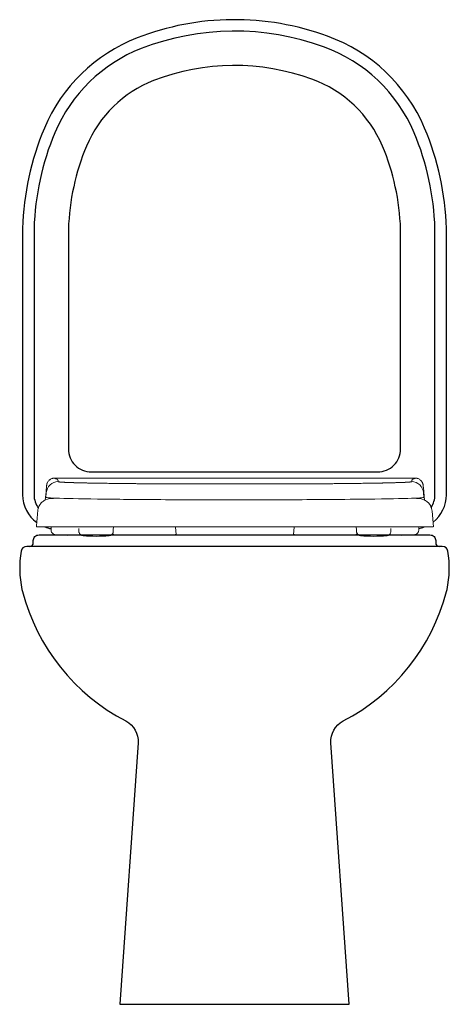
# Model space of a CAD drawing. Header units: millimetres. Extents: x 41.429 to 41.804, y 141.636 to 142.496.
import ezdxf

# ---------------------------------------------------------------- set-up
doc = ezdxf.new("R2010")
doc.units = ezdxf.units.MM
doc.layers.add('BLOCKS', color=3, linetype='Continuous')
doc.layers.add('SANINDUSA', color=3, linetype='Continuous')

msp = doc.modelspace()

# ---------------------------------------------------------------- linework, layer by layer
at = {"layer": 'BLOCKS'}
for points in [[(41.78996, 142.05724, 0.232327), (41.80162, 142.08099), (41.80162, 142.31373, 0.092568), (41.78263, 142.40117, 0.209902), (41.69779, 142.48157, 0.18215), (41.53153, 142.4801, 0.202374), (41.45062, 142.40117, 0.092568), (41.43162, 142.31373), (41.43162, 142.08099, 0.239588), (41.44395, 142.05675, 0.239588)], [(41.78837, 142.07006, 0.145543), (41.79162, 142.08099), (41.79162, 142.31358, 0.092411), (41.77342, 142.39729, 0.209967), (41.69438, 142.47217, 0.182163), (41.53516, 142.47078, 0.202332), (41.45983, 142.39729, 0.092411), (41.44162, 142.31358), (41.44162, 142.08099, 0.156041), (41.44534, 142.06938, 0.156041)], [(41.45103, 142.05292, 0.047016), (41.45646, 142.05143, 0.047016)], [(41.77748, 142.05156, 0.041078), (41.78221, 142.05292)], [(41.43797, 142.03599, 0.414214), (41.44097, 142.03899), (41.44097, 142.04099, -0.414214), (41.44597, 142.04599), (41.78728, 142.04599, -0.414214), (41.79228, 142.04099), (41.79228, 142.03899, 0.414214), (41.79528, 142.03599)], [(41.43797, 142.03599, 0.414214), (41.44097, 142.03899), (41.44097, 142.04099, -0.414214), (41.44597, 142.04599), (41.78728, 142.04599, -0.414214), (41.79228, 142.04099), (41.79228, 142.03899, 0.414214), (41.79528, 142.03599)]]:
    msp.add_lwpolyline(points, format="xyb", dxfattribs=at)
for points in [[(41.68415, 142.44397, 0.182214), (41.54605, 142.44282, 0.202165), (41.48748, 142.38565, 0.091876), (41.47162, 142.31312), (41.47162, 142.12099, 0.414214), (41.49162, 142.10099), (41.74162, 142.10099, 0.414214), (41.76162, 142.12099), (41.76162, 142.31312, 0.091876), (41.74577, 142.38565, 0.210225)], [(41.43518, 142.03599, 0.368752), (41.43024, 142.03177, 0.090836), (41.43103, 141.99831, 0.046569), (41.43157, 141.99653, 0.212886), (41.52172, 141.88346, -0.298833), (41.53246, 141.86432), (41.51662, 141.63599), (41.71662, 141.63599), (41.70079, 141.86432, -0.298833), (41.71153, 141.88346, 0.212886), (41.80168, 141.99653, 0.046569), (41.80222, 141.99831, 0.090836), (41.80301, 142.03177, 0.368752), (41.79807, 142.03599)]]:
    msp.add_lwpolyline(points, format="xyb", close=True, dxfattribs=at)
at = {"layer": 'SANINDUSA', "linetype": 'Continuous', "lineweight": 15}
for p, q in [((41.45966, 142.09565), (41.75362, 142.09567)), ((41.75362, 142.09567), (41.76051, 142.09567)), ((41.76051, 142.09567), (41.7674, 142.09566)), ((41.7674, 142.09566), (41.77429, 142.09565)), ((41.45209, 142.08359), (41.45145, 142.07627)), ((41.45197, 142.07876), (41.45233, 142.08285)), ((41.45197, 142.08147), (41.45197, 142.08197)), ((41.45198, 142.07876), (41.45197, 142.08147)), ((41.78162, 142.08285), (41.78197, 142.07876)), ((41.78186, 142.08359), (41.78253, 142.07595)), ((41.78197, 142.08197), (41.78197, 142.07876)), ((41.78912, 142.06682), (41.79034, 142.05292)), ((41.45646, 142.05259), (41.45646, 142.05015)), ((41.45649, 142.05292), (41.45649, 142.05259)), ((41.48077, 142.05171), (41.48077, 142.04927)), ((41.51056, 142.04801), (41.51041, 142.04629)), ((41.51099, 142.05283), (41.51079, 142.05058)), ((41.51079, 142.04927), (41.51079, 142.05171)), ((41.56573, 142.04629), (41.56516, 142.05283)), ((41.66879, 142.05283), (41.66821, 142.04629)), ((41.72316, 142.05058), (41.72296, 142.05283)), ((41.72316, 142.05171), (41.72316, 142.04927)), ((41.72353, 142.04629), (41.72339, 142.04794)), ((41.75318, 142.04927), (41.75318, 142.05171)), ((41.77746, 142.05259), (41.77746, 142.05292)), ((41.77748, 142.05015), (41.77748, 142.05259))]:
    msp.add_line(p, q, dxfattribs=at)
at = {"layer": 'SANINDUSA', "linetype": 'Continuous', "lineweight": 15, "flags": 128}
for points in [[(41.78183, 142.08385), (41.78152, 142.08725), (41.78149, 142.08765), (41.78148, 142.08768), (41.78148, 142.08768), (41.78148, 142.08768), (41.78148, 142.08768), (41.78148, 142.08768), (41.78148, 142.08768), (41.78148, 142.08768), (41.78148, 142.08768), (41.78148, 142.08768), (41.78127, 142.08955), (41.7812, 142.09004), (41.78112, 142.09043), (41.78103, 142.09075), (41.78087, 142.09119), (41.78065, 142.09167)], [(41.56573, 142.04629), (41.56572, 142.04628), (41.56545, 142.04624), (41.56482, 142.0462), (41.56385, 142.04616), (41.56254, 142.04612), (41.56091, 142.04609), (41.55898, 142.04605), (41.55678, 142.04602), (41.55433, 142.046), (41.55168, 142.04598), (41.54884, 142.04596), (41.54587, 142.04594), (41.54279, 142.04593), (41.53965, 142.04593), (41.53649, 142.04593), (41.53336, 142.04593), (41.53028, 142.04594), (41.52731, 142.04596), (41.52447, 142.04598), (41.52182, 142.046), (41.51937, 142.04602), (41.51717, 142.04605), (41.51524, 142.04609), (41.51361, 142.04612), (41.5123, 142.04616), (41.51132, 142.0462), (41.5107, 142.04624), (41.51043, 142.04628), (41.51041, 142.04629)], [(41.66821, 142.04629), (41.66823, 142.04628), (41.6685, 142.04624), (41.66912, 142.0462), (41.6701, 142.04616), (41.67141, 142.04612), (41.67304, 142.04609), (41.67497, 142.04605), (41.67717, 142.04602), (41.67962, 142.046), (41.68227, 142.04598), (41.68511, 142.04596), (41.68808, 142.04594), (41.69116, 142.04593), (41.69429, 142.04593), (41.69745, 142.04593), (41.70059, 142.04593), (41.70367, 142.04594), (41.70664, 142.04596), (41.70947, 142.04598), (41.71213, 142.046), (41.71458, 142.04602), (41.71678, 142.04605), (41.71871, 142.04609), (41.72034, 142.04612), (41.72165, 142.04616), (41.72262, 142.0462), (41.72325, 142.04624), (41.72352, 142.04628), (41.72353, 142.04629)]]:
    msp.add_lwpolyline(points, dxfattribs=at)
at = {"layer": 'SANINDUSA', "linetype": 'Continuous', "lineweight": 15}
for centre, start, end in [((41.47148, 142.15858), 264.25054, 275.46548), ((41.49578, 142.1577), 264.25054, 275.74946), ((41.73817, 142.1577), 264.25054, 275.74946), ((41.76247, 142.15858), 264.58207, 275.74946)]:
    msp.add_arc(centre, 0.113, start, end, dxfattribs=at)
for points, knots in [([(41.45329, 142.09167), (41.45328, 142.09164), (41.45325, 142.09158), (41.45319, 142.09145), (41.45309, 142.09123), (41.45299, 142.09098), (41.45288, 142.09067), (41.45279, 142.09024), (41.45268, 142.0895), (41.45257, 142.08868), (41.45251, 142.08811), (41.45248, 142.08779), (41.45248, 142.08778), (41.45248, 142.08778), (41.45248, 142.08778), (41.45248, 142.08778), (41.45248, 142.08778), (41.45248, 142.08711), (41.45227, 142.08586), (41.45217, 142.08455), (41.45212, 142.08385)], [0, 0, 0, 0, 0.007461, 0.015452, 0.034544, 0.080211, 0.146471, 0.29098, 0.392346, 0.475359, 0.569972, 0.571543, 0.571936, 0.571985, 0.57201, 0.572022, 0.572025, 0.572026, 0.774659, 1, 1, 1, 1]), ([(41.45709, 142.09515), (41.4567, 142.09498), (41.45613, 142.09472), (41.45539, 142.09421), (41.45469, 142.09363), (41.45392, 142.09279), (41.45351, 142.09206), (41.45329, 142.09167)], [0, 0, 0, 0, 0.256421, 0.376792, 0.494331, 0.738421, 1, 1, 1, 1]), ([(41.45966, 142.09564), (41.45947, 142.09563), (41.4592, 142.09562), (41.4588, 142.09558), (41.45857, 142.09555), (41.45835, 142.09551), (41.45806, 142.09545), (41.45761, 142.09534), (41.4573, 142.09523), (41.45709, 142.09515)], [0, 0, 0, 0, 0.270275, 0.383907, 0.435865, 0.487383, 0.596785, 0.720404, 1, 1, 1, 1]), ([(41.45964, 142.09551), (41.45964, 142.09552), (41.45965, 142.09555), (41.45965, 142.09558), (41.45965, 142.0956), (41.45966, 142.09562), (41.45966, 142.09563), (41.45966, 142.09564), (41.45966, 142.09564), (41.45966, 142.09564)], [0, 0, 0, 0, 0.250755, 0.50151, 0.752264, 0.878698, 0.93591, 0.993122, 1, 1, 1, 1]), ([(41.45964, 142.09551), (41.45964, 142.0955), (41.45964, 142.09549), (41.45965, 142.09546), (41.45967, 142.09544), (41.4597, 142.09541), (41.45973, 142.09539), (41.45975, 142.09537), (41.45977, 142.09537)], [0, 0, 0, 0, 0.16667, 0.333337, 0.500003, 0.666668, 0.833333, 1, 1, 1, 1]), ([(41.45977, 142.09537), (41.45978, 142.09536), (41.45982, 142.09534), (41.45987, 142.09532), (41.45993, 142.09529), (41.46, 142.09527), (41.46012, 142.09523), (41.4603, 142.09517), (41.46054, 142.0951), (41.46071, 142.09505), (41.46079, 142.09502)], [0, 0, 0, 0, 0.073061, 0.146123, 0.219185, 0.292246, 0.365307, 0.57687, 0.788436, 1, 1, 1, 1]), ([(41.46079, 142.09502), (41.46085, 142.09501), (41.46095, 142.09497), (41.4611, 142.09492), (41.46124, 142.09487), (41.46137, 142.09483), (41.46148, 142.09478), (41.46154, 142.09475), (41.46157, 142.09473)], [0, 0, 0, 0, 0.166666, 0.333333, 0.5, 0.666666, 0.833333, 1, 1, 1, 1]), ([(41.46157, 142.09473), (41.46161, 142.0947), (41.46169, 142.09464), (41.46182, 142.09454), (41.46194, 142.09443), (41.46205, 142.09431), (41.46216, 142.09419), (41.46225, 142.09407), (41.46233, 142.09395), (41.4624, 142.09382), (41.46247, 142.09367), (41.46252, 142.09351), (41.46257, 142.09335), (41.4626, 142.09317), (41.46261, 142.09297), (41.46262, 142.09274), (41.46261, 142.0926), (41.46261, 142.09252)], [0, 0, 0, 0, 0.047641, 0.095281, 0.142922, 0.200062, 0.257202, 0.314342, 0.371482, 0.428622, 0.500045, 0.571467, 0.64289, 0.714312, 0.809542, 0.904771, 1, 1, 1, 1]), ([(41.4626, 142.09247), (41.46261, 142.09247), (41.46261, 142.09246), (41.46263, 142.09244), (41.46265, 142.09242), (41.46269, 142.09241), (41.46273, 142.09239), (41.46278, 142.09237), (41.46284, 142.09236), (41.46291, 142.09234), (41.46297, 142.09233), (41.463, 142.09232)], [0, 0, 0, 0, 0.111214, 0.222399, 0.333558, 0.444691, 0.555799, 0.666883, 0.777944, 0.888983, 1, 1, 1, 1]), ([(41.463, 142.09232), (41.46303, 142.09231), (41.4631, 142.0923), (41.46321, 142.09228), (41.46333, 142.09227), (41.46346, 142.09225), (41.46361, 142.09223), (41.46376, 142.09221), (41.46393, 142.09219), (41.46411, 142.09217), (41.4643, 142.09216), (41.4645, 142.09214), (41.46472, 142.09212), (41.465, 142.0921), (41.46535, 142.09207), (41.46577, 142.09204), (41.46622, 142.09201), (41.46671, 142.09198), (41.46722, 142.09196), (41.46776, 142.09193), (41.46833, 142.0919), (41.46894, 142.09187), (41.46936, 142.09185), (41.46958, 142.09185)], [0, 0, 0, 0, 0.037484, 0.074962, 0.112437, 0.149909, 0.18738, 0.22485, 0.262322, 0.299797, 0.337277, 0.374766, 0.412264, 0.449775, 0.510804, 0.571847, 0.632907, 0.693992, 0.755106, 0.816256, 0.87745, 0.938696, 1, 1, 1, 1]), ([(41.46958, 142.09185), (41.46969, 142.09184), (41.46993, 142.09183), (41.47029, 142.09182), (41.47066, 142.0918), (41.47104, 142.09179), (41.47142, 142.09177), (41.47182, 142.09176), (41.47222, 142.09174), (41.47263, 142.09173), (41.47305, 142.09171), (41.47348, 142.0917), (41.47392, 142.09169), (41.47437, 142.09167), (41.47482, 142.09166), (41.47528, 142.09164), (41.47575, 142.09163), (41.47623, 142.09161), (41.47672, 142.0916), (41.47722, 142.09158), (41.47772, 142.09157), (41.47823, 142.09155), (41.47875, 142.09154), (41.47928, 142.09152), (41.47982, 142.09151), (41.48036, 142.09149), (41.48092, 142.09148), (41.48148, 142.09147), (41.48205, 142.09145), (41.48263, 142.09144), (41.48322, 142.09142), (41.48381, 142.09141), (41.48442, 142.09139), (41.48503, 142.09138), (41.48565, 142.09137), (41.48627, 142.09135), (41.48716, 142.09133), (41.48833, 142.09131), (41.48968, 142.09128), (41.49096, 142.09126), (41.49216, 142.09124), (41.49338, 142.09122), (41.49463, 142.0912), (41.49548, 142.09118), (41.49591, 142.09118)], [0, 0, 0, 0, 0.0207, 0.041399, 0.062097, 0.082794, 0.103492, 0.12419, 0.144889, 0.165589, 0.186292, 0.206996, 0.227704, 0.248415, 0.26913, 0.289849, 0.310573, 0.331303, 0.352038, 0.372779, 0.393527, 0.414282, 0.435044, 0.455814, 0.476593, 0.497381, 0.518177, 0.538984, 0.5598, 0.580627, 0.601465, 0.622314, 0.643175, 0.664047, 0.684932, 0.705829, 0.72674, 0.772659, 0.818631, 0.854777, 0.890986, 0.92726, 0.963598, 1, 1, 1, 1]), ([(41.49591, 142.09118), (41.49612, 142.09117), (41.49656, 142.09117), (41.49723, 142.09116), (41.4979, 142.09115), (41.49857, 142.09113), (41.49926, 142.09112), (41.49995, 142.09111), (41.50064, 142.0911), (41.50202, 142.09108), (41.50413, 142.09105), (41.50703, 142.09101), (41.51003, 142.09097), (41.51311, 142.09093), (41.51633, 142.09089), (41.51969, 142.09085), (41.52317, 142.09082), (41.52674, 142.09078), (41.53039, 142.09074), (41.53331, 142.09071), (41.53545, 142.09069), (41.53678, 142.09068), (41.53811, 142.09067), (41.53945, 142.09066), (41.54089, 142.09065), (41.54243, 142.09063), (41.54409, 142.09062), (41.54712, 142.0906), (41.5515, 142.09057), (41.55601, 142.09055), (41.55918, 142.09053), (41.56101, 142.09053), (41.5628, 142.09052), (41.56455, 142.09052), (41.56571, 142.09051), (41.56629, 142.09051)], [0, 0, 0, 0, 0.012095, 0.024202, 0.036316, 0.048434, 0.060551, 0.072663, 0.084766, 0.096855, 0.144805, 0.192841, 0.24096, 0.289159, 0.337428, 0.388149, 0.438867, 0.489597, 0.540349, 0.591122, 0.609034, 0.626872, 0.644657, 0.662408, 0.680145, 0.701665, 0.72312, 0.744465, 0.818833, 0.890478, 0.913433, 0.93591, 0.95786, 0.979237, 1, 1, 1, 1]), ([(41.5663, 142.09051), (41.56692, 142.09051), (41.56818, 142.09051), (41.5701, 142.09051), (41.57193, 142.09051), (41.57365, 142.09052), (41.57525, 142.09052), (41.57685, 142.09053), (41.57847, 142.09053), (41.5801, 142.09054), (41.58173, 142.09054), (41.58355, 142.09055), (41.58556, 142.09055), (41.58776, 142.09056), (41.58997, 142.09056), (41.59218, 142.09056), (41.5944, 142.09057), (41.59663, 142.09057), (41.59886, 142.09057), (41.6011, 142.09058), (41.60334, 142.09058), (41.6056, 142.09058), (41.60787, 142.09058), (41.61014, 142.09058), (41.61242, 142.09058), (41.6147, 142.09058), (41.61621, 142.09058), (41.61697, 142.09058)], [0, 0, 0, 0, 0.037868, 0.076847, 0.116537, 0.148522, 0.180682, 0.212985, 0.245397, 0.27789, 0.310438, 0.343016, 0.386489, 0.430001, 0.473545, 0.517112, 0.560696, 0.604293, 0.647899, 0.69151, 0.735121, 0.779239, 0.82337, 0.867513, 0.911668, 0.955831, 1, 1, 1, 1]), ([(41.61697, 142.09058), (41.61741, 142.09058), (41.61829, 142.09058), (41.61961, 142.09058), (41.62092, 142.09058), (41.62224, 142.09058), (41.62355, 142.09058), (41.62487, 142.09058), (41.62618, 142.09058), (41.62749, 142.09058), (41.6288, 142.09058), (41.63011, 142.09058), (41.63142, 142.09058), (41.63273, 142.09058), (41.63404, 142.09058), (41.63534, 142.09057), (41.63665, 142.09057), (41.63795, 142.09057), (41.63925, 142.09057), (41.64055, 142.09057), (41.64184, 142.09056), (41.64314, 142.09056), (41.64443, 142.09056), (41.64572, 142.09056), (41.64744, 142.09055), (41.64957, 142.09055), (41.65212, 142.09054), (41.65465, 142.09053), (41.65716, 142.09053), (41.6593, 142.09052), (41.66108, 142.09052), (41.66251, 142.09051), (41.66391, 142.09051), (41.6653, 142.09051), (41.66633, 142.09051), (41.667, 142.09051), (41.66733, 142.09051), (41.66755, 142.09051), (41.66766, 142.09051)], [0, 0, 0, 0, 0.025518, 0.051035, 0.07655, 0.102062, 0.127572, 0.15308, 0.178584, 0.204086, 0.229584, 0.255079, 0.280572, 0.306061, 0.331547, 0.35703, 0.382509, 0.407986, 0.433458, 0.458926, 0.48439, 0.509849, 0.535303, 0.560749, 0.586188, 0.636818, 0.687388, 0.737849, 0.788145, 0.838205, 0.867091, 0.89579, 0.924225, 0.952317, 0.979981, 0.986696, 0.993329, 1, 1, 1, 1]), ([(41.66766, 142.09051), (41.66802, 142.09051), (41.66873, 142.09051), (41.66982, 142.09052), (41.67092, 142.09052), (41.67203, 142.09052), (41.67316, 142.09053), (41.6743, 142.09053), (41.67545, 142.09054), (41.67718, 142.09055), (41.67949, 142.09056), (41.68238, 142.09057), (41.68529, 142.09059), (41.68764, 142.09061), (41.68945, 142.09062), (41.69069, 142.09063), (41.69212, 142.09064), (41.69371, 142.09065), (41.69549, 142.09067), (41.69726, 142.09068), (41.69901, 142.0907), (41.70076, 142.09071), (41.70266, 142.09073), (41.7047, 142.09075), (41.70687, 142.09077), (41.70901, 142.0908), (41.71112, 142.09082), (41.71319, 142.09084), (41.71579, 142.09087), (41.71887, 142.09091), (41.7224, 142.09095), (41.72569, 142.091), (41.72875, 142.09104), (41.7311, 142.09107), (41.73291, 142.0911), (41.73423, 142.09112), (41.73552, 142.09114), (41.7368, 142.09116), (41.73763, 142.09117), (41.73804, 142.09118)], [0, 0, 0, 0, 0.012902, 0.02605, 0.039435, 0.053046, 0.066872, 0.080901, 0.095121, 0.109522, 0.144914, 0.181171, 0.218109, 0.25554, 0.271562, 0.287656, 0.303785, 0.327226, 0.350728, 0.374291, 0.397913, 0.421598, 0.445346, 0.475578, 0.505796, 0.535995, 0.566175, 0.596333, 0.626472, 0.680767, 0.735081, 0.78927, 0.837322, 0.885321, 0.90825, 0.931197, 0.954147, 0.977086, 1, 1, 1, 1]), ([(41.73804, 142.09118), (41.73831, 142.09118), (41.73883, 142.09119), (41.73961, 142.0912), (41.74037, 142.09121), (41.74113, 142.09123), (41.74188, 142.09124), (41.74262, 142.09125), (41.74335, 142.09127), (41.74407, 142.09128), (41.74478, 142.09129), (41.74549, 142.09131), (41.74618, 142.09132), (41.74686, 142.09134), (41.74754, 142.09135), (41.7482, 142.09136), (41.74886, 142.09138), (41.74951, 142.09139), (41.75015, 142.09141), (41.75078, 142.09142), (41.7514, 142.09144), (41.75201, 142.09145), (41.75261, 142.09147), (41.7532, 142.09148), (41.75379, 142.0915), (41.75455, 142.09152), (41.75546, 142.09154), (41.75651, 142.09157), (41.75753, 142.09161), (41.75851, 142.09164), (41.75945, 142.09167), (41.76036, 142.0917), (41.76123, 142.09173), (41.76207, 142.09176), (41.76287, 142.09179), (41.76364, 142.09182), (41.76413, 142.09184), (41.76437, 142.09185)], [0, 0, 0, 0, 0.022407, 0.044789, 0.067146, 0.08948, 0.11179, 0.134079, 0.156346, 0.178593, 0.20082, 0.223029, 0.24522, 0.267393, 0.289551, 0.311694, 0.333822, 0.355937, 0.37804, 0.400132, 0.422212, 0.444284, 0.466346, 0.488401, 0.510449, 0.53249, 0.575117, 0.617697, 0.660237, 0.702747, 0.745231, 0.787699, 0.830155, 0.872608, 0.915062, 0.957525, 1, 1, 1, 1]), ([(41.76437, 142.09185), (41.76449, 142.09185), (41.76472, 142.09186), (41.76506, 142.09187), (41.76538, 142.09189), (41.7657, 142.0919), (41.76601, 142.09192), (41.76631, 142.09193), (41.7666, 142.09195), (41.76688, 142.09196), (41.76715, 142.09198), (41.76742, 142.092), (41.76767, 142.09201), (41.76792, 142.09203), (41.76817, 142.09204), (41.76848, 142.09206), (41.76886, 142.09209), (41.76928, 142.09212), (41.76965, 142.09216), (41.76999, 142.09219), (41.77028, 142.09222), (41.77054, 142.09225), (41.77077, 142.09229), (41.77089, 142.09231), (41.77095, 142.09232)], [0, 0, 0, 0, 0.032977, 0.065929, 0.098858, 0.131767, 0.16466, 0.197537, 0.230402, 0.263257, 0.296103, 0.328943, 0.361778, 0.39461, 0.42744, 0.46027, 0.527816, 0.595316, 0.662783, 0.730231, 0.797668, 0.865104, 0.932546, 1, 1, 1, 1]), ([(41.77095, 142.09232), (41.77098, 142.09233), (41.77103, 142.09234), (41.7711, 142.09236), (41.77117, 142.09237), (41.77122, 142.09239), (41.77126, 142.09241), (41.7713, 142.09242), (41.77132, 142.09244), (41.77134, 142.09246), (41.77134, 142.09247), (41.77134, 142.09247)], [0, 0, 0, 0, 0.111017, 0.222056, 0.333117, 0.444201, 0.555309, 0.666442, 0.777601, 0.888786, 1, 1, 1, 1]), ([(41.77134, 142.09252), (41.77134, 142.09258), (41.77133, 142.09269), (41.77133, 142.09286), (41.77134, 142.09302), (41.77136, 142.09321), (41.77139, 142.0934), (41.77146, 142.09361), (41.77154, 142.09381), (41.77164, 142.09398), (41.77174, 142.09413), (41.77187, 142.09428), (41.772, 142.09442), (41.77213, 142.09454), (41.77225, 142.09464), (41.77234, 142.0947), (41.77238, 142.09473)], [0, 0, 0, 0, 0.071422, 0.142844, 0.214266, 0.285688, 0.380918, 0.476148, 0.571378, 0.642803, 0.714228, 0.785653, 0.857078, 0.904719, 0.952359, 1, 1, 1, 1]), ([(41.77316, 142.09502), (41.77316, 142.09502), (41.77316, 142.09502), (41.77316, 142.09502), (41.77316, 142.09502), (41.77316, 142.09502), (41.77315, 142.09502), (41.77315, 142.09502), (41.77315, 142.09502), (41.77314, 142.09502), (41.77312, 142.09501), (41.77308, 142.095), (41.77301, 142.09498), (41.77295, 142.09496), (41.77291, 142.09494), (41.77291, 142.09494), (41.7729, 142.09494), (41.7729, 142.09494), (41.7729, 142.09494), (41.77289, 142.09494), (41.77287, 142.09493), (41.77284, 142.09492), (41.77278, 142.0949), (41.77273, 142.09488), (41.77264, 142.09485), (41.77258, 142.09482), (41.77252, 142.0948), (41.77252, 142.0948), (41.77252, 142.0948), (41.77252, 142.0948), (41.77251, 142.0948), (41.7725, 142.09479), (41.77248, 142.09478), (41.77244, 142.09476), (41.7724, 142.09474), (41.77238, 142.09473)], [0, 0, 0, 0, 0.000244, 0.000244, 0.000488, 0.000977, 0.001953, 0.003906, 0.007812, 0.015625, 0.03125, 0.0625, 0.125, 0.25, 0.25, 0.251953, 0.251953, 0.253906, 0.257813, 0.265625, 0.28125, 0.3125, 0.375, 0.5, 0.5, 0.75, 0.75, 0.753906, 0.753906, 0.757813, 0.765625, 0.78125, 0.8125, 0.875, 1, 1, 1, 1]), ([(41.77418, 142.09537), (41.7741, 142.09532), (41.77397, 142.09528), (41.77376, 142.09521), (41.77369, 142.09519), (41.77361, 142.09516), (41.77361, 142.09516), (41.77361, 142.09516), (41.77361, 142.09516), (41.77361, 142.09516), (41.77361, 142.09516), (41.77361, 142.09516), (41.7736, 142.09516), (41.77358, 142.09515), (41.77355, 142.09514), (41.77348, 142.09512), (41.77335, 142.09508), (41.77324, 142.09505), (41.77316, 142.09502)], [0, 0, 0, 0, 0.5, 0.5, 0.75, 0.75, 0.750244, 0.750244, 0.750488, 0.750977, 0.751953, 0.753906, 0.757812, 0.765625, 0.78125, 0.8125, 0.875, 1, 1, 1, 1]), ([(41.7743, 142.09551), (41.77431, 142.09549), (41.7743, 142.09546), (41.77428, 142.09544), (41.77428, 142.09544), (41.77427, 142.09544), (41.77427, 142.09543), (41.77427, 142.09543), (41.77427, 142.09543), (41.77425, 142.09542), (41.77423, 142.0954), (41.7742, 142.09538), (41.77418, 142.09537)], [0, 0, 0, 0, 0.5, 0.5, 0.507813, 0.507813, 0.515625, 0.53125, 0.5625, 0.625, 0.75, 1, 1, 1, 1]), ([(41.77686, 142.09515), (41.77668, 142.09522), (41.77643, 142.09531), (41.77605, 142.09541), (41.77583, 142.09546), (41.77561, 142.09551), (41.77532, 142.09556), (41.77485, 142.09562), (41.77452, 142.09563), (41.77429, 142.09564)], [0, 0, 0, 0, 0.270657, 0.384573, 0.4366, 0.488102, 0.597314, 0.720715, 1, 1, 1, 1]), ([(41.77429, 142.09564), (41.77429, 142.09563), (41.77429, 142.09563), (41.77429, 142.09561), (41.7743, 142.09559), (41.7743, 142.09556), (41.7743, 142.09554), (41.7743, 142.09552), (41.7743, 142.09551)], [0, 0, 0, 0, 0.121291, 0.197574, 0.398181, 0.598787, 0.799394, 1, 1, 1, 1]), ([(41.78065, 142.09166), (41.78044, 142.09205), (41.78001, 142.09281), (41.77911, 142.09378), (41.77806, 142.0946), (41.77726, 142.09496), (41.77686, 142.09514)], [0, 0, 0, 0, 0.249999, 0.5, 0.749999, 1, 1, 1, 1]), ([(41.45678, 142.07777), (41.4545, 142.07777), (41.45122, 142.0768), (41.44823, 142.07432), (41.44702, 142.07279), (41.44649, 142.07195), (41.44625, 142.07152), (41.44613, 142.0713), (41.44608, 142.07119), (41.44605, 142.07113), (41.44603, 142.07111), (41.44603, 142.07109), (41.44602, 142.07109), (41.44602, 142.07108), (41.44602, 142.07108), (41.44536, 142.06974), (41.44496, 142.0683), (41.44483, 142.06682)], [0, 0, 0, 0, 0.25, 0.375, 0.4375, 0.46875, 0.484375, 0.492188, 0.496094, 0.498047, 0.499023, 0.499512, 0.499756, 0.499756, 0.5, 0.5, 1, 1, 1, 1]), ([(41.78197, 142.07876), (41.782, 142.07846), (41.77717, 142.07816), (41.76795, 142.07789), (41.75843, 142.07761), (41.74424, 142.07735), (41.7266, 142.07715), (41.71491, 142.07701), (41.70174, 142.0769), (41.68761, 142.07681), (41.6667, 142.07668), (41.64369, 142.07661), (41.62054, 142.0766), (41.60284, 142.0766), (41.58509, 142.07663), (41.56817, 142.0767), (41.54683, 142.07679), (41.52687, 142.07693), (41.50987, 142.07712), (41.49198, 142.07732), (41.47743, 142.07757), (41.46748, 142.07785), (41.4573, 142.07813), (41.45194, 142.07845), (41.45198, 142.07876)], [0, 0, 0, 0, 1, 1, 1, 2, 2, 2, 3, 3, 3, 4, 4, 4, 5, 5, 5, 6, 6, 6, 7, 7, 7, 8, 8, 8, 8]), ([(41.46202, 142.07802), (41.46162, 142.07801), (41.46075, 142.078), (41.45981, 142.07797), (41.45914, 142.07795), (41.45873, 142.07794), (41.45839, 142.07792), (41.45805, 142.07791), (41.45775, 142.07789), (41.4575, 142.07788), (41.45723, 142.07786), (41.45697, 142.07783), (41.45679, 142.0778), (41.45679, 142.07778), (41.45678, 142.07777)], [0, 0, 0, 0, 0.106335, 0.229246, 0.305413, 0.358109, 0.410823, 0.470899, 0.530144, 0.58937, 0.654848, 0.769909, 0.884935, 1, 1, 1, 1]), ([(41.77717, 142.07777), (41.77716, 142.07778), (41.77715, 142.0778), (41.77703, 142.07783), (41.77681, 142.07785), (41.77661, 142.07787), (41.77646, 142.07788), (41.7762, 142.07789), (41.77587, 142.07791), (41.77555, 142.07792), (41.77541, 142.07793), (41.77534, 142.07793), (41.77531, 142.07793), (41.7753, 142.07794), (41.77529, 142.07794), (41.77529, 142.07794), (41.77529, 142.07794), (41.77529, 142.07794), (41.77489, 142.07795), (41.77395, 142.07798), (41.77262, 142.07801), (41.77196, 142.07802)], [0, 0, 0, 0, 0.104156, 0.208341, 0.312469, 0.359723, 0.407, 0.454169, 0.55462, 0.598841, 0.618257, 0.626788, 0.630539, 0.632189, 0.632915, 0.633234, 0.633375, 0.633437, 0.633485, 0.819593, 1, 1, 1, 1]), ([(41.77717, 142.07777), (41.78173, 142.07777), (41.78591, 142.07518), (41.78793, 142.07108), (41.78793, 142.07108), (41.78793, 142.07108), (41.78793, 142.07107), (41.78793, 142.07107), (41.78794, 142.07106), (41.78795, 142.07104), (41.78796, 142.07101), (41.788, 142.07093), (41.78807, 142.07079), (41.7882, 142.07049), (41.78845, 142.06989), (41.78885, 142.06866), (41.78906, 142.06756), (41.78912, 142.06682)], [0, 0, 0, 0, 0.5, 0.5, 0.500244, 0.500244, 0.500488, 0.500977, 0.501953, 0.503906, 0.507812, 0.515625, 0.53125, 0.5625, 0.625, 0.75, 1, 1, 1, 1]), ([(41.61697, 142.05292), (41.59498, 142.05292), (41.57301, 142.05292), (41.5526, 142.05292), (41.53086, 142.05292), (41.51093, 142.05292), (41.4944, 142.05292), (41.47895, 142.05292), (41.46648, 142.05292), (41.45786, 142.05292), (41.44868, 142.05292), (41.44388, 142.05292), (41.44388, 142.05292)], [4, 4, 4, 4, 5, 5, 5, 6, 6, 6, 7, 7, 7, 8, 8, 8, 8]), ([(41.45649, 142.05016), (41.45648, 142.05008), (41.45644, 142.04964), (41.45664, 142.04888), (41.45704, 142.04801), (41.45758, 142.04734), (41.45816, 142.04685), (41.45874, 142.04652), (41.45925, 142.04632), (41.45965, 142.04622), (41.45981, 142.0462), (41.45988, 142.04619)], [0, 0, 0, 0, 0.040591, 0.22523, 0.386114, 0.529621, 0.658102, 0.771722, 0.868831, 0.94758, 1, 1, 1, 1]), ([(41.48079, 142.04928), (41.48078, 142.0492), (41.48074, 142.04876), (41.48094, 142.048), (41.48134, 142.04713), (41.48188, 142.04646), (41.48246, 142.04597), (41.48304, 142.04564), (41.48356, 142.04544), (41.48395, 142.04534), (41.48412, 142.04532), (41.48418, 142.04531)], [0, 0, 0, 0, 0.0405908, 0.2252304, 0.3861126, 0.5296197, 0.6581037, 0.7717199, 0.8688311, 0.9475814, 1, 1, 1, 1]), ([(41.50735, 142.0453), (41.50744, 142.04532), (41.50764, 142.04535), (41.50813, 142.04548), (41.50876, 142.04576), (41.50945, 142.04624), (41.5101, 142.04694), (41.51056, 142.04783), (41.51079, 142.04864), (41.51076, 142.04913), (41.51076, 142.04927)], [0, 0, 0, 0, 0.069834, 0.162585, 0.271738, 0.42523, 0.583202, 0.751545, 0.92926, 1, 1, 1, 1]), ([(41.79007, 142.05292), (41.79007, 142.05292), (41.78573, 142.05292), (41.77742, 142.05292), (41.76877, 142.05292), (41.75581, 142.05292), (41.73955, 142.05292), (41.72384, 142.05292), (41.70507, 142.05292), (41.6846, 142.05292), (41.66328, 142.05292), (41.64014, 142.05292), (41.61697, 142.05292)], [0, 0, 0, 0, 1, 1, 1, 2, 2, 2, 3, 3, 3, 4, 4, 4, 4]), ([(41.72318, 142.04928), (41.72318, 142.0492), (41.72313, 142.04876), (41.72333, 142.048), (41.72374, 142.04713), (41.72427, 142.04646), (41.72485, 142.04597), (41.72543, 142.04564), (41.72595, 142.04544), (41.72635, 142.04534), (41.72651, 142.04532), (41.72657, 142.04531)], [0, 0, 0, 0, 0.0405907, 0.2252299, 0.3861123, 0.5296195, 0.6581035, 0.7717209, 0.8688311, 0.9475813, 1, 1, 1, 1]), ([(41.74974, 142.0453), (41.74983, 142.04532), (41.75003, 142.04535), (41.75053, 142.04548), (41.75116, 142.04576), (41.75184, 142.04624), (41.75249, 142.04694), (41.75295, 142.04783), (41.75319, 142.04864), (41.75316, 142.04913), (41.75315, 142.04927)], [0, 0, 0, 0, 0.0698352, 0.1625857, 0.2717374, 0.4252303, 0.5832025, 0.7515447, 0.92926, 1, 1, 1, 1]), ([(41.77404, 142.04618), (41.77413, 142.0462), (41.77433, 142.04623), (41.77483, 142.04636), (41.77546, 142.04664), (41.77615, 142.04712), (41.77679, 142.04782), (41.77725, 142.04871), (41.77749, 142.04952), (41.77746, 142.05001), (41.77745, 142.05015)], [0, 0, 0, 0, 0.0698354, 0.1625849, 0.2717389, 0.4252297, 0.5832017, 0.7515452, 0.9292599, 1, 1, 1, 1])]:
    msp.add_open_spline(points, degree=3, knots=knots, dxfattribs=at)
for points in [[(41.46261, 142.09252), (41.45723, 142.09241), (41.4528, 142.08826), (41.45233, 142.0829)], [(41.77134, 142.09252), (41.77672, 142.09241), (41.78114, 142.08826), (41.78162, 142.0829)], [(41.44483, 142.06682), (41.44442, 142.06218), (41.44402, 142.05755), (41.44361, 142.05292)]]:
    msp.add_open_spline(points, degree=3, dxfattribs=at)

doc.saveas('drawing.dxf')
